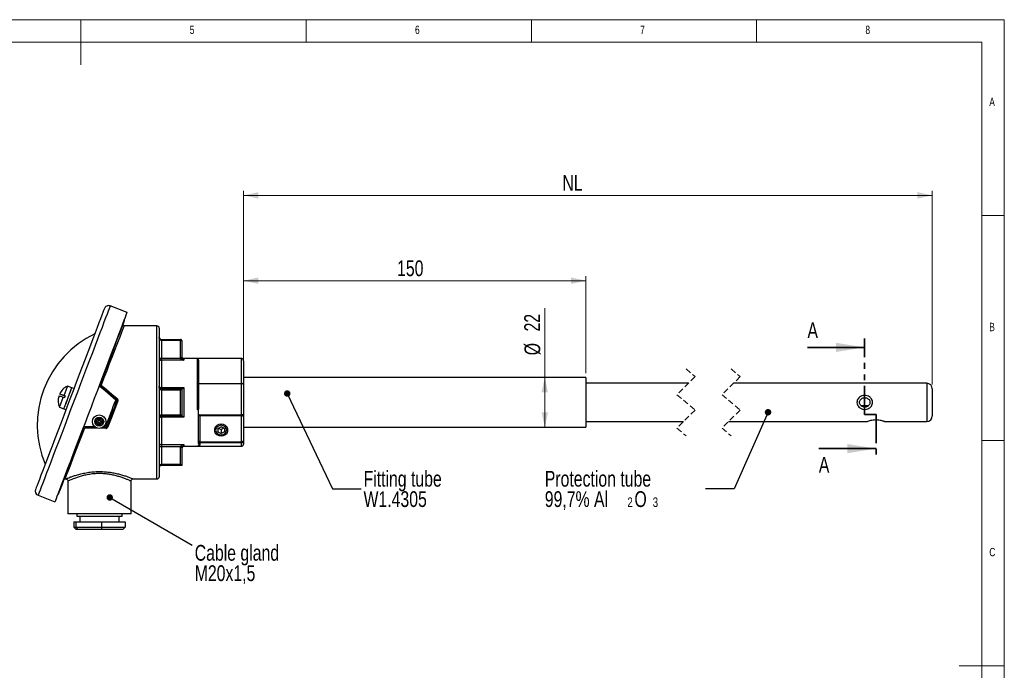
# Paper-space layout 'en' of a CAD drawing. Header units: millimetres. Extents: x 5 to 415, y 5 to 292.
# Tile 3 of 3: x 196 to 415, y 147 to 292. Entities that reach past the tile are written whole.
import ezdxf

# ---------------------------------------------------------------- set-up
doc = ezdxf.new("R2010")
doc.units = ezdxf.units.MM
doc.linetypes.add('HIDDEN', pattern=[1.905, 1.27, -0.635])
doc.linetypes.add('PHANTOM', pattern=[12.7, 6.35, -1.27, 1.27, -1.27, 1.27, -1.27])
doc.styles.add('SLDTEXTSTYLE0', font='TXT', dxfattribs={"width": 0.75})
doc.dimstyles.new('SLDDIMSTYLE1', dxfattribs={"dimtxt": 3.5, "dimasz": 3.302, "dimexe": 0, "dimexo": 0.0625, "dimgap": 0.875, "dimtad": 1, "dimdec": 0, "dimlfac": 2, "dimrnd": 1e-09, "dimzin": 12, "dimdsep": 46, "dimtxsty": 'SLDTEXTSTYLE0', "dimsah": 1, "dimcen": 0.09, "dimadec": 0, "dimazin": 3, "dimtfac": 1, "dimtdec": 0, "dimtofl": 0, "dimtmove": 0, "dimatfit": 3, "dimfxl": 1, "dimfrac": 2, "dimtolj": 1, "dimtzin": 12, "dimarcsym": 0})
doc.dimstyles.new('SLDDIMSTYLE2', dxfattribs={"dimtxt": 3.5, "dimasz": 3.302, "dimexe": 0, "dimexo": 0.0625, "dimgap": 0.875, "dimtad": 1, "dimlfac": 2, "dimrnd": 1e-09, "dimzin": 12, "dimdsep": 46, "dimtxsty": 'SLDTEXTSTYLE0', "dimsah": 1, "dimcen": 0.09, "dimadec": 0, "dimazin": 3, "dimtfac": 1, "dimtofl": 0, "dimtmove": 0, "dimatfit": 3, "dimfxl": 1, "dimfrac": 2, "dimtolj": 1, "dimtzin": 12, "dimarcsym": 0})
doc.dimstyles.new('SLDDIMSTYLE3', dxfattribs={"dimtxt": 0.18, "dimasz": 1.44, "dimexe": 0, "dimexo": 0.0625, "dimgap": 0, "dimtad": 0, "dimtih": 1, "dimtoh": 1, "dimdec": 0, "dimrnd": 1e-09, "dimzin": 0, "dimdsep": 46, "dimtxsty": 'Standard', "dimblk1": 'DOT', "dimblk2": 'DOT', "dimsah": 1, "dimcen": 0.09, "dimadec": 0, "dimazin": 0, "dimtfac": 1.44, "dimtdec": 0, "dimtofl": 0, "dimtmove": 0, "dimatfit": 3, "dimldrblk": 'DOT', "dimfxl": 1, "dimfrac": 2, "dimtolj": 1, "dimtzin": 0, "dimarcsym": 0})

# ---------------------------------------------------------------- blocks, each defined once
blk = doc.blocks.new('_D_3')
at = {"color": 7, "linetype": 'Continuous', "lineweight": 18}
for p, q in [((246.12, 213.5), (246.12, 235.03)), ((322.12, 234.03), (246.12, 234.03)), ((322.12, 213.5), (322.12, 235.03))]:
    blk.add_line(p, q, dxfattribs=at)
for points in [[(246.12, 234.03), (249.42, 233.31), (249.42, 234.75)], [(322.12, 234.03), (318.82, 234.75), (318.82, 233.31)]]:
    blk.add_solid(points, dxfattribs=at)
at = {"color": 7, "linetype": 'Continuous', "lineweight": 18, "insert": (280.19, 238.54), "char_height": 3.5, "attachment_point": 1, "style": 'SLDTEXTSTYLE0'}
blk.add_mtext('150', dxfattribs=at)
blk = doc.blocks.new('_D_4')
at = {"color": 7, "linetype": 'Continuous', "lineweight": 18}
for p, q in [((312.98, 212.5), (312.98, 227.92)), ((321.12, 212.5), (311.98, 212.5)), ((312.98, 201.5), (312.98, 212.5)), ((321.12, 201.5), (311.98, 201.5))]:
    blk.add_line(p, q, dxfattribs=at)
for points in [[(312.98, 212.5), (312.26, 209.2), (313.7, 209.2)], [(312.98, 201.5), (313.7, 204.8), (312.26, 204.8)]]:
    blk.add_solid(points, dxfattribs=at)
at = {"color": 7, "linetype": 'Continuous', "lineweight": 18, "char_height": 3.5, "attachment_point": 1, "rotation": 90, "style": 'SLDTEXTSTYLE0'}
for s, insert in [('22', (308.41, 222.75)), ('%%c', (308.47, 217.47))]:
    blk.add_mtext(s, dxfattribs=dict(at, insert=insert))
blk = doc.blocks.new('_D_5')
at = {"color": 7, "linetype": 'Continuous', "lineweight": 18}
for p, q in [((246.12, 211.95), (246.12, 253.98)), ((399.02, 211), (399.02, 253.98)), ((246.12, 252.98), (399.02, 252.98))]:
    blk.add_line(p, q, dxfattribs=at)
for points in [[(246.12, 252.98), (249.42, 252.26), (249.42, 253.7)], [(399.02, 252.98), (395.72, 253.7), (395.72, 252.26)]]:
    blk.add_solid(points, dxfattribs=at)
at = {"color": 7, "linetype": 'Continuous', "lineweight": 18, "insert": (316.89, 257.49), "char_height": 3.5, "attachment_point": 1, "style": 'SLDTEXTSTYLE0'}
blk.add_mtext('NL', dxfattribs=at)
blk = doc.blocks.new('SW_NOTE_19')
at = {"color": 0, "linetype": 'Continuous', "lineweight": 0, "char_height": 3.5, "attachment_point": 1, "style": 'SLDTEXTSTYLE0'}
for s, insert in [('Fitting tube', (0.51, 4)), ('W1.4305', (0.51, -0.52))]:
    blk.add_mtext(s, dxfattribs=dict(at, insert=insert))
blk = doc.blocks.new('_DOT')
at = {"color": 0, "linetype": 'ByBlock', "lineweight": -2}
blk.add_line((-0.5, 0), (-1, 0), dxfattribs=at)
at = {"color": 0, "linetype": 'ByBlock', "const_width": 0.5}
blk.add_lwpolyline([(-0.25, 0, 1), (0.25, 0, 1)], format="xyb", close=True, dxfattribs=at)
blk = doc.blocks.new('SW_NOTE_20')
at = {"color": 0, "linetype": 'Continuous', "lineweight": 0, "attachment_point": 1, "style": 'SLDTEXTSTYLE0'}
for s, insert, char_height in [('Protection tube', (-35.68, 4), 3.5), ('99,7% Al', (-35.68, -0.52), 3.5), ('2', (-17.33, -1.9), 2.12), ('O', (-15.77, -0.52), 3.5), ('3', (-11.71, -1.9), 2.12)]:
    blk.add_mtext(s, dxfattribs=dict(at, insert=insert, char_height=char_height))
blk = doc.blocks.new('SW_NOTE_21')
at = {"color": 0, "linetype": 'Continuous', "lineweight": 0, "char_height": 3.5, "attachment_point": 1, "style": 'SLDTEXTSTYLE0'}
for s, insert in [('Cable gland', (0.55, 0.03)), ('M20x1,5', (0.55, -4.49))]:
    blk.add_mtext(s, dxfattribs=dict(at, insert=insert))

psp = doc.layouts.new('en')

# ---------------------------------------------------------------- linework, layer by layer
at = {"color": 7, "linetype": 'Continuous', "lineweight": 18}
for p, q in [((415, 292), (5, 292)), ((210, 292), (210, 282)), ((260, 287), (260, 292)), ((310, 292), (310, 287)), ((360, 287), (360, 292)), ((415, 5), (415, 292)), ((410, 287), (10, 287)), ((410, 287), (410, 60.25)), ((415, 248.5), (410, 248.5)), ((410, 198.5), (415, 198.5)), ((415, 148.5), (405, 148.5))]:
    psp.add_line(p, q, dxfattribs=at)
at = {"color": 7, "linetype": 'Continuous', "lineweight": 25}
for p, q in [((220.232, 226.9994), (216.4931, 228.4208)), ((226.8718, 223.9984), (219.5606, 223.9984)), ((227.3718, 223.4984), (227.3718, 190.4984)), ((227.8718, 220.7484), (227.8718, 220.9984)), ((227.8718, 220.9984), (232.1218, 220.9984)), ((232.1218, 220.7484), (232.1218, 220.9984)), ((227.8718, 220.7484), (227.8718, 216.839)), ((232.1218, 220.7484), (227.8718, 220.7484)), ((232.1218, 220.7484), (232.3718, 220.7484)), ((232.1218, 216.9977), (232.1218, 220.7484)), ((232.3718, 220.7484), (232.3718, 216.9977)), ((227.3718, 216.839), (227.8718, 216.839)), ((227.8718, 216.3527), (227.8718, 216.839)), ((227.8718, 216.839), (232.1382, 216.839)), ((232.1218, 216.9977), (232.3718, 216.9977)), ((232.1382, 216.839), (232.1218, 216.9977)), ((232.3718, 216.9977), (232.3827, 216.8901)), ((236.1218, 216.7484), (232.8718, 216.7484)), ((235.8718, 216.7374), (236.1218, 216.7374)), ((235.8718, 205.3384), (235.8718, 216.7374)), ((245.6218, 216.7541), (236.1218, 216.7541)), ((236.1218, 216.7374), (236.1218, 216.7541)), ((227.8718, 216.3527), (227.8718, 210.2961)), ((232.8718, 216.3527), (227.8718, 216.3527)), ((236.1218, 215.9947), (236.1218, 205.6982)), ((246.1218, 216.2541), (246.1218, 210.9488)), ((322.1218, 212.4984), (246.1218, 212.4984)), ((322.1218, 212.4984), (322.1218, 211.7615)), ((207.984, 210.2591), (207.0493, 210.6145)), ((208.4514, 210.0815), (207.984, 210.2591)), ((227.8718, 210.2961), (232.8718, 210.2961)), ((227.8718, 209.9984), (227.8718, 210.2961)), ((227.8718, 209.9984), (227.8718, 209.7484)), ((227.8718, 209.9984), (232.3718, 209.9984)), ((232.3718, 209.9984), (232.3718, 203.9984)), ((232.8718, 210.2961), (232.8718, 203.7007)), ((236.1218, 211.1702), (245.6218, 211.1702)), ((245.6218, 204.2163), (245.6218, 211.1702)), ((246.1218, 210.9488), (246.1218, 204.1085)), ((322.1218, 211.7615), (322.1218, 201.4984)), ((344.8711, 211.2484), (322.1218, 211.2484)), ((397.7684, 211.2484), (354.8711, 211.2484)), ((399.0184, 209.9984), (399.0184, 203.9984)), ((206.3193, 207.9908), (206.0857, 208.0797)), ((206.4699, 208.3868), (206.2362, 208.4756)), ((206.2633, 208.547), (206.497, 208.4581)), ((216.8718, 208.542), (216.8718, 208.5734)), ((227.8718, 209.7484), (227.8718, 204.2484)), ((232.1218, 209.7484), (227.8718, 209.7484)), ((232.1218, 204.2484), (232.1218, 209.7484)), ((205.2726, 205.9408), (206.2073, 205.5855)), ((206.2073, 205.5855), (206.6747, 205.4078)), ((383.1419, 206.3234), (384.8954, 206.3234)), ((227.8718, 203.9984), (227.8718, 204.2484)), ((227.8718, 204.2484), (232.1218, 204.2484)), ((232.3718, 203.9984), (227.8718, 203.9984)), ((227.8718, 203.9984), (227.8718, 203.7007)), ((227.8718, 203.7007), (227.8718, 197.6441)), ((232.8718, 203.7007), (227.8718, 203.7007)), ((236.1218, 205.3384), (235.8718, 205.3384)), ((236.1218, 204.3591), (236.1218, 205.3384)), ((236.1218, 198.3832), (236.1218, 204.3591)), ((236.1615, 204.2163), (245.6218, 204.2163)), ((245.6218, 203.9768), (236.3718, 203.9768)), ((236.3718, 203.9768), (236.3718, 198.2582)), ((245.6218, 203.9768), (245.6218, 204.2163)), ((245.6218, 198.2582), (245.6218, 203.9768)), ((246.1218, 204.1085), (246.1218, 198.5082)), ((215.5076, 201.3862), (214.7598, 201.3969)), ((240.3718, 201.2224), (241.1218, 201.5974)), ((240.3718, 201.2224), (240.3718, 200.4724)), ((240.4968, 201.2849), (241.1218, 200.9724)), ((241.8718, 201.2224), (241.1218, 201.5974)), ((241.7468, 201.2849), (241.1218, 200.9724)), ((241.8718, 201.2224), (241.8718, 200.4724)), ((246.1218, 201.4984), (322.1218, 201.4984)), ((322.1218, 202.7484), (343.7961, 202.7484)), ((353.7961, 202.7484), (384.6496, 202.7484)), ((388.3737, 202.7484), (397.7684, 202.7484)), ((240.3718, 200.4724), (241.1218, 200.0974)), ((241.1218, 200.9724), (241.1218, 200.0974)), ((241.8718, 200.4724), (241.1218, 200.0974)), ((227.8718, 197.1577), (227.3718, 197.1577)), ((227.8718, 197.6441), (232.8718, 197.6441)), ((227.8718, 197.6441), (227.8718, 197.1577)), ((227.8718, 197.1577), (227.8718, 193.2484)), ((232.1382, 197.1577), (227.8718, 197.1577)), ((232.1218, 196.9991), (232.1382, 197.1577)), ((232.1218, 193.2484), (232.1218, 196.9991)), ((232.3718, 196.9991), (232.1218, 196.9991)), ((232.3827, 197.1066), (232.3718, 196.9991)), ((232.3718, 196.9991), (232.3718, 192.9984)), ((232.8718, 197.2484), (236.1218, 197.2484)), ((236.1218, 198.2592), (236.1218, 198.3832)), ((236.1218, 197.8675), (236.1218, 198.2592)), ((236.3718, 197.4719), (236.1218, 197.4719)), ((236.1218, 197.2484), (236.1218, 197.4719)), ((236.1218, 197.2522), (245.6218, 197.2522)), ((236.1218, 197.2503), (245.6218, 197.2503)), ((236.3718, 198.2582), (245.6218, 198.2582)), ((236.3718, 198.2582), (236.3718, 198.0101)), ((245.6218, 198.0101), (236.3718, 198.0101)), ((236.3718, 198.0101), (236.3718, 197.4719)), ((245.6218, 198.2582), (245.6218, 198.0101)), ((245.6218, 197.2522), (245.6218, 198.0101)), ((246.1218, 198.5082), (246.1218, 197.7503)), ((227.8718, 192.9984), (227.8718, 193.2484)), ((227.8718, 193.2484), (232.1218, 193.2484)), ((232.3718, 192.9984), (227.8718, 192.9984)), ((206.4451, 189.9984), (206.6404, 189.9984)), ((207.1218, 189.506), (207.1218, 182.2484)), ((221.1218, 182.2484), (221.1218, 189.509)), ((221.5988, 189.9984), (226.8718, 189.9984)), ((200.5024, 186.3578), (204.2414, 184.9364)), ((221.1218, 182.2484), (207.1218, 182.2484)), ((209.1218, 182.2484), (209.1218, 181.7484)), ((209.1218, 181.7484), (219.1218, 181.7484)), ((209.7468, 181.7484), (209.7468, 180.4984)), ((218.4968, 180.4984), (218.4968, 181.7484)), ((219.1218, 181.7484), (219.1218, 182.2484)), ((208.3993, 180.4984), (208.3993, 179.2484)), ((208.3993, 180.4984), (208.8753, 180.4984)), ((208.8753, 180.4984), (208.8753, 179.2484)), ((208.8753, 180.4984), (214.5978, 180.4984)), ((214.5978, 180.4984), (214.5978, 179.2484)), ((214.5978, 180.4984), (219.8443, 180.4984)), ((219.8443, 180.4984), (219.8443, 179.2484)), ((208.3993, 179.2484), (208.8753, 179.2484)), ((208.3993, 179.2484), (208.9195, 178.7484)), ((208.8753, 179.2484), (214.5978, 179.2484)), ((208.8753, 179.2484), (209.3522, 178.7484)), ((209.3522, 178.7484), (208.9195, 178.7484)), ((214.5545, 178.7484), (209.3522, 178.7484)), ((214.5978, 179.2484), (214.5545, 178.7484)), ((219.3241, 178.7484), (214.5545, 178.7484)), ((214.5978, 179.2484), (219.8443, 179.2484)), ((219.3241, 178.7484), (219.8443, 179.2484))]:
    psp.add_line(p, q, dxfattribs=at)
at = {"color": 8, "linetype": 'Continuous', "lineweight": 25}
for p, q in [((226.8718, 189.9984), (226.8718, 223.9984)), ((232.8718, 216.7484), (232.8718, 216.3527)), ((245.6218, 211.1702), (245.6218, 216.7541)), ((397.7684, 211.2484), (397.7684, 202.7484)), ((217.8718, 207.823), (217.8785, 207.6577)), ((217.8965, 207.2073), (217.9014, 207.0864)), ((213.767, 201.2456), (210.7998, 201.2871)), ((215.504, 201.2212), (214.2925, 201.2382)), ((215.0588, 201.6081), (215.4987, 201.6035)), ((232.8718, 197.6441), (232.8718, 197.2484)), ((245.6218, 197.2522), (245.6218, 197.2503))]:
    psp.add_line(p, q, dxfattribs=at)
at = {"color": 7, "linetype": 'PHANTOM', "lineweight": 35}
for p, q in [((383.9931, 204.3224), (383.9931, 221.2126)), ((386.5196, 204.3224), (383.9931, 204.3224)), ((386.5196, 204.3224), (386.5196, 194.7308))]:
    psp.add_line(p, q, dxfattribs=at)
at = {"color": 7, "linetype": 'Continuous', "lineweight": 35}
for p, q in [((371.2931, 219.2126), (383.9931, 219.2126)), ((373.8196, 196.7308), (386.5196, 196.7308))]:
    psp.add_line(p, q, dxfattribs=at)
at = {"color": 7, "linetype": 'HIDDEN', "lineweight": 18}
for p, q in [((344.3336, 214.4234), (346.3336, 212.7109)), ((354.3336, 214.4234), (356.3336, 212.7109)), ((346.3336, 212.7109), (342.3336, 208.7109)), ((356.3336, 212.7109), (352.3336, 208.7109)), ((342.3336, 208.7109), (346.3336, 205.2859)), ((352.3336, 208.7109), (356.3336, 205.2859)), ((346.3336, 205.2859), (342.3336, 201.2859)), ((356.3336, 205.2859), (352.3336, 201.2859)), ((342.3336, 201.2859), (344.3336, 199.5734)), ((352.3336, 201.2859), (354.3336, 199.5734))]:
    psp.add_line(p, q, dxfattribs=at)
at = {"color": 7, "linetype": 'Continuous', "lineweight": 25, "flags": 128}
for points in [[(215.203, 227.8414), (215.201, 227.8362), (215.1536, 227.7114), (215.0432, 227.4211), (214.8709, 226.9677), (214.638, 226.3551), (214.3465, 225.5883), (213.9987, 224.6736), (213.5977, 223.6186), (213.1466, 222.4321), (212.6493, 221.1239), (212.1098, 219.7048), (211.5326, 218.1866), (210.9226, 216.5819), (210.2847, 214.9039), (209.6243, 213.1667), (208.9468, 211.3845), (208.2578, 209.5721), (207.563, 207.7446)], [(220.232, 226.9994), (220.2144, 226.9531), (220.1363, 226.7477), (219.9964, 226.3797), (219.7958, 225.8519), (219.536, 225.1685), (219.2191, 224.3348), (218.8475, 223.3574), (218.4242, 222.2439), (217.9524, 221.003), (217.436, 219.6444), (216.8788, 218.1788), (216.2853, 216.6177), (215.6601, 214.9732), (215.0082, 213.2582), (214.3345, 211.4861), (213.6444, 209.6709), (212.9433, 207.8266), (212.2367, 205.9679)], [(219.6592, 225.2112), (219.6273, 225.1273), (219.5319, 224.8764), (219.3739, 224.4606), (219.1545, 223.8836), (218.8758, 223.1504), (218.5401, 222.2673), (218.1503, 221.2421), (217.7099, 220.0836), (217.2227, 218.802), (216.6929, 217.4084), (216.1251, 215.9149), (215.5244, 214.3346), (214.8958, 212.6811), (214.2449, 210.9689)], [(213.0709, 222.233), (211.1909, 221.218), (209.4156, 220.0292), (207.761, 218.6774), (206.2421, 217.1747), (204.8727, 215.5347), (203.6649, 213.7723), (202.6298, 211.9032), (201.7766, 209.9444), (201.113, 207.9135), (200.6451, 205.8288), (200.377, 203.7091), (200.3112, 201.5735), (200.4483, 199.4414), (200.7869, 197.3318), (201.3242, 195.2639), (202.0551, 193.2562)], [(227.8718, 220.7484), (227.785, 220.7598), (227.7008, 220.7936), (227.6218, 220.8489), (227.5504, 220.9239), (227.4888, 221.0163), (227.4388, 221.1234), (227.402, 221.2419), (227.3794, 221.3682), (227.3718, 221.4984)], [(232.1382, 216.839), (232.1848, 216.8488), (232.2297, 216.8582), (232.2712, 216.8668), (232.3079, 216.8745), (232.3384, 216.8809), (232.3615, 216.8857), (232.3765, 216.8888), (232.3827, 216.8901)], [(206.2073, 205.5855), (206.2104, 205.5936), (206.2633, 205.7327), (206.3778, 206.0341), (206.5457, 206.4755), (206.7543, 207.0243), (206.9882, 207.6397), (207.2301, 208.276), (207.4621, 208.8861), (207.6668, 209.4247), (207.8292, 209.8519), (207.9372, 210.136), (207.9828, 210.2559), (207.984, 210.2591)], [(206.2073, 205.5855), (206.2402, 205.6721), (206.3366, 205.9257), (206.4893, 206.3273), (206.687, 206.8472), (206.9149, 207.4469), (207.1563, 208.0818), (207.3932, 208.7049), (207.608, 209.2699), (207.7848, 209.735), (207.9105, 210.0657), (207.9758, 210.2374), (207.984, 210.2591)], [(206.2633, 208.547), (206.4928, 209.1507), (206.6988, 209.6924), (206.8665, 210.1335), (206.984, 210.4428), (207.0431, 210.5981), (207.0493, 210.6145)], [(217.7507, 207.5273), (216.5537, 208.541), (215.3626, 209.5498), (214.178, 210.553)], [(214.3177, 210.6887), (215.5044, 209.6913), (216.6978, 208.6883), (217.897, 207.6804)], [(214.4786, 210.8238), (215.6612, 209.8443), (216.8556, 208.8549), (218.0579, 207.8591)], [(227.8718, 209.7484), (227.785, 209.7598), (227.7008, 209.7936), (227.6218, 209.8489), (227.5504, 209.9239), (227.4888, 210.0163), (227.4388, 210.1234), (227.402, 210.2419), (227.3794, 210.3682), (227.3718, 210.4984)], [(227.3718, 210.4984), (227.3814, 210.4589), (227.4099, 210.421), (227.4561, 210.386), (227.5183, 210.3554), (227.594, 210.3302), (227.6805, 210.3115), (227.7743, 210.3), (227.8718, 210.2961)], [(232.3718, 209.9984), (232.367, 209.9936), (232.3528, 209.9794), (232.3297, 209.9563), (232.2986, 209.9252), (232.2607, 209.8873), (232.2175, 209.8441), (232.1706, 209.7972), (232.1218, 209.7484)], [(207.563, 207.7446), (206.8683, 205.9171), (206.1793, 204.1048), (205.5018, 202.3226), (204.8413, 200.5853), (204.2035, 198.9074), (203.5934, 197.3027), (203.0163, 195.7845), (202.4768, 194.3654), (201.9795, 193.0572), (201.5284, 191.8707), (201.1273, 190.8157), (200.7796, 189.901), (200.4881, 189.1341), (200.2552, 188.5215), (200.0828, 188.0682), (199.9725, 187.7779), (199.925, 187.653), (199.923, 187.6478)], [(205.2726, 205.9408), (205.2824, 205.9667), (205.3485, 206.1405), (205.4723, 206.4662), (205.6451, 206.9206), (205.8545, 207.4715), (206.0857, 208.0797)], [(206.497, 208.4581), (206.4749, 208.3999), (206.4527, 208.3416), (206.4305, 208.2832), (206.4082, 208.2247), (206.386, 208.1662), (206.3638, 208.1076), (206.3415, 208.0492), (206.3193, 207.9908)], [(212.2367, 205.9679), (211.5301, 204.1091), (210.829, 202.2649), (210.1389, 200.4497), (209.4652, 198.6776), (208.8133, 196.9626), (208.1881, 195.3181), (207.5946, 193.7569), (207.0374, 192.2913), (206.521, 190.9328), (206.0492, 189.6919), (205.6259, 188.5784), (205.2543, 187.6009), (204.9374, 186.7673), (204.6776, 186.0839), (204.477, 185.5561), (204.3371, 185.1881), (204.259, 184.9827), (204.2414, 184.9364)], [(215.4987, 201.6035), (215.7792, 202.3414), (216.0609, 203.0822), (216.3432, 203.8248), (216.6257, 204.5681), (216.9082, 205.3111), (217.1901, 206.0527), (217.4711, 206.7918), (217.7507, 207.5273)], [(217.9698, 207.4002), (217.6936, 206.6735), (217.416, 205.9432), (217.1374, 205.2106), (216.8584, 204.4765), (216.5792, 203.742), (216.3002, 203.0083), (216.022, 202.2764), (215.7448, 201.5474)], [(218.2035, 207.3068), (217.4502, 205.3539), (216.7052, 203.4227), (215.9785, 201.5388)], [(227.8718, 203.7007), (227.7743, 203.6968), (227.6805, 203.6853), (227.594, 203.6666), (227.5183, 203.6414), (227.4561, 203.6108), (227.4099, 203.5758), (227.3814, 203.5379), (227.3718, 203.4984)], [(232.3718, 203.9984), (232.367, 204.0032), (232.3528, 204.0174), (232.3297, 204.0405), (232.2986, 204.0716), (232.2607, 204.1095), (232.2175, 204.1527), (232.1706, 204.1996), (232.1218, 204.2484)], [(210.5661, 201.292), (209.8982, 199.5352), (209.2524, 197.8363), (208.6344, 196.2107), (208.0498, 194.673), (207.504, 193.2372), (207.0018, 191.9162), (206.5478, 190.722), (206.1461, 189.6654), (205.8004, 188.7559), (205.5137, 188.0019), (205.2887, 187.41), (205.1274, 186.9857), (205.0313, 186.7328), (205.0011, 186.6535)], [(210.7998, 201.2871), (210.7573, 201.3001), (210.7163, 201.3098), (210.6779, 201.3161), (210.6436, 201.3187), (210.6144, 201.3174), (210.5913, 201.3124), (210.575, 201.3039), (210.5661, 201.292)], [(213.3038, 201.4176), (212.3637, 201.4309), (210.8033, 201.4531)], [(215.7448, 201.5474), (215.7536, 201.5587), (215.7697, 201.5667), (215.7928, 201.5711), (215.822, 201.5718), (215.8563, 201.5688), (215.8948, 201.5621), (215.9359, 201.552), (215.9785, 201.5388)], [(241.6391, 202.0782), (241.1218, 202.1572), (240.6045, 202.0782), (240.1496, 201.8508), (239.812, 201.5023), (239.6323, 201.0748), (239.6323, 200.6199), (239.812, 200.1924), (240.1496, 199.844), (240.6045, 199.6165), (241.1218, 199.5375), (241.6391, 199.6165), (242.094, 199.844), (242.4317, 200.1924), (242.6113, 200.6199), (242.6113, 201.0748), (242.4317, 201.5023), (242.094, 201.8508), (241.6391, 202.0782)], [(241.5897, 201.8257), (241.1218, 201.9063), (240.6539, 201.8257), (240.2572, 201.5962), (239.9921, 201.2526), (239.8991, 200.8474), (239.9921, 200.4421), (240.2572, 200.0986), (240.6539, 199.869), (241.1218, 199.7884), (241.5897, 199.869), (241.9864, 200.0986), (242.2515, 200.4421), (242.3446, 200.8474), (242.2515, 201.2526), (241.9864, 201.5962), (241.5897, 201.8257)], [(232.3827, 197.1066), (232.3765, 197.1079), (232.3615, 197.1111), (232.3384, 197.1159), (232.3079, 197.1223), (232.2712, 197.1299), (232.2297, 197.1386), (232.1848, 197.148), (232.1382, 197.1577)], [(236.3718, 198.2582), (236.323, 198.2606), (236.2761, 198.2677), (236.2329, 198.2793), (236.195, 198.2948), (236.1639, 198.3138), (236.1408, 198.3354), (236.1266, 198.3588), (236.1218, 198.3832)], [(245.6218, 198.2582), (245.7194, 198.263), (245.8132, 198.2772), (245.8996, 198.3003), (245.9754, 198.3314), (246.0376, 198.3693), (246.0838, 198.4125), (246.1122, 198.4594), (246.1218, 198.5082)], [(232.3718, 192.9984), (232.367, 193.0032), (232.3528, 193.0174), (232.3297, 193.0405), (232.2986, 193.0716), (232.2607, 193.1095), (232.2175, 193.1527), (232.1706, 193.1996), (232.1218, 193.2484)]]:
    psp.add_lwpolyline(points, dxfattribs=at)
at = {"color": 8, "linetype": 'Continuous', "lineweight": 25, "flags": 128}
for points in [[(216.4931, 228.4208), (216.4755, 228.3745), (216.3974, 228.1691), (216.2575, 227.8011), (216.0569, 227.2733), (215.7971, 226.5899), (215.4801, 225.7562), (215.1086, 224.7788), (214.6852, 223.6653), (214.2135, 222.4244), (213.697, 221.0658), (213.1399, 219.6002), (212.5464, 218.0391), (211.9212, 216.3945), (211.2692, 214.6796), (210.5956, 212.9075), (209.9055, 211.0923), (209.2044, 209.248), (208.4978, 207.3893)], [(219.5606, 223.9984), (219.5525, 223.9773), (219.4877, 223.8092), (219.3586, 223.4747), (219.1667, 222.977), (218.9137, 222.3212), (218.6021, 221.5136), (218.2352, 220.5623), (217.8164, 219.4768), (217.35, 218.2677), (216.8406, 216.947), (216.2931, 215.5278), (215.7131, 214.0242), (215.1062, 212.451), (214.4786, 210.8238)], [(214.17, 211.0533), (214.1928, 211.0381), (214.2184, 211.0178), (214.236, 210.9991), (214.2449, 210.9825), (214.2449, 210.9689)], [(208.4978, 207.3893), (207.7911, 205.5305), (207.09, 203.6863), (206.4, 201.871), (205.7263, 200.099), (205.0743, 198.384), (204.4491, 196.7395), (203.8556, 195.1783), (203.2985, 193.7127), (202.782, 192.3542), (202.3103, 191.1133), (201.887, 189.9997), (201.5154, 189.0223), (201.1985, 188.1887), (200.9387, 187.5053), (200.738, 186.9775), (200.5981, 186.6095), (200.52, 186.4041), (200.5024, 186.3578)], [(210.7998, 201.2871), (210.2045, 199.744), (209.6362, 198.2708), (209.1004, 196.8818), (208.6022, 195.5904), (208.1465, 194.409), (207.7377, 193.3491), (207.3796, 192.4208), (207.0758, 191.6332), (206.8291, 190.9937), (206.642, 190.5087), (206.5162, 190.1827), (206.4531, 190.0189), (206.4451, 189.9984)], [(210.5661, 201.292), (210.5574, 201.2827), (210.5401, 201.2772), (210.5148, 201.2757), (210.4825, 201.2782), (210.4555, 201.2825)], [(210.7875, 201.6522), (212.3502, 201.636), (213.0193, 201.6291)]]:
    psp.add_lwpolyline(points, dxfattribs=at)
at = {"color": 7, "linetype": 'Continuous', "lineweight": 25}
for radius in [1.5, 1, 0.75, 0.5, 0.3]:
    psp.add_circle((214.0504, 202.7185), radius, dxfattribs=at)
for centre, radius, start, end in [((216.1377, 227.4861), 1, 69.184996, 159.185355), ((219.4255, 225.3001), 0.2501, 339.194769, 32.30962), ((219.5607, 224.2484), 0.25, 159.186613, 267.661254), ((226.8718, 223.4984), 0.5, 0.000303, 89.999697), ((227.8718, 221.4984), 0.5, 179.999721, 270.000492), ((232.1218, 220.7484), 0.25, 359.999939, 90.000915), ((227.8651, 216.846), 0.4933, 180.804938, 270.783787), ((232.8718, 217.2484), 0.5, 178.746178, 270.008972), ((245.6218, 216.2541), 0.5, 359.998952, 90.000301), ((208.2131, 207.7143), 3.125, 111.864656, 159.185599), ((214.6349, 210.2224), 0.5639, 124.228834, 144.111832), ((214.5443, 211.1905), 0.3725, 216.494779, 259.832356), ((214.1765, 211.0201), 0.3603, 293.079467, 326.982686), ((227.8718, 210.4984), 0.5, 179.999593, 270.000514), ((397.7684, 209.9984), 1.25, 0.00041, 89.999526), ((208.0692, 207.3355), 3.1251, 159.186142, 206.504829), ((218.4863, 206.9708), 0.9224, 129.711208, 142.89647), ((216.6211, 208.9905), 1.8287, 314.242101, 321.781066), ((217.7361, 207.489), 0.25, 339.189606, 49.951197), ((217.6609, 207.12), 0.4171, 42.208938, 77.571143), ((219.4647, 210.8023), 3.7161, 246.27927, 250.159965), ((228.0281, 203.6026), 0.6645, 103.600116, 189.019646), ((227.8718, 203.4984), 0.5, 89.999533, 180.000354), ((236.3969, 204.3587), 0.2751, 179.903239, 211.162257), ((237.0713, 204.803), 1.0826, 212.815124, 229.747579), ((245.741, 203.5555), 0.6715, 55.449846, 100.225227), ((245.7381, 204.5498), 0.5848, 258.526469, 311.005317), ((397.7684, 203.9984), 1.25, 270.000456, 359.999606), ((211.4017, 201.6008), 0.6163, 175.214194, 193.859914), ((217.8094, 201.2204), 7.01, 178.097485, 179.45451), ((216.5761, 201.5386), 1.0793, 176.554842, 188.118459), ((215.7241, 202.0239), 0.477, 241.803909, 272.493844), ((222.283, 201.1581), 6.7793, 178.071302, 179.466314), ((215.5111, 201.6362), 0.25, 269.186834, 339.182879), ((227.8651, 197.1508), 0.4933, 89.216213, 179.195062), ((232.8718, 196.7484), 0.5, 90.008441, 181.254391), ((236.3713, 198.2596), 0.2495, 180.109552, 270.109856), ((245.6228, 198.5092), 0.499, 269.8909, 359.8914), ((245.6218, 197.7503), 0.5, 269.999699, 0.001048), ((245.6228, 197.7512), 0.499, 269.890839, 359.89146), ((228.0281, 192.6026), 0.6645, 103.600108, 189.019626), ((227.8718, 192.4984), 0.5, 89.999402, 180.000384), ((226.8718, 190.4984), 0.5, 270.000303, 359.999697), ((206.4451, 189.7484), 0.25, 86.35172, 159.187864), ((200.8578, 187.2925), 1, 159.18612, 249.184368), ((204.7674, 186.7423), 0.25, 286.056321, 339.185756)]:
    psp.add_arc(centre, radius, start, end, dxfattribs=at)
for points, knots in [([(232.8718, 216.3527), (232.8707, 216.3529), (232.7678, 216.3685), (232.577, 216.4217), (232.3556, 216.5462), (232.2425, 216.6574), (232.177, 216.7464), (232.1559, 216.7969), (232.1382, 216.839)], [0, 0, 0, 0, 0.00358355, 0.33972173, 0.63984686, 0.8225527, 0.85203583, 1, 1, 1, 1]), ([(232.3827, 216.8901), (232.3941, 216.8482), (232.4077, 216.7975), (232.4509, 216.705), (232.5219, 216.5916), (232.6658, 216.4511), (232.7996, 216.3778), (232.8711, 216.353), (232.8718, 216.3527)], [0, 0, 0, 0, 0.17181985, 0.20756141, 0.40504748, 0.69925718, 0.99699249, 1, 1, 1, 1]), ([(235.8718, 216.7374), (235.8724, 216.7374), (235.8737, 216.7374), (235.8761, 216.7373), (235.8801, 216.737), (235.8888, 216.7359), (235.9096, 216.7306), (235.9771, 216.6888), (236.1011, 216.439), (236.1128, 216.1875), (236.1218, 215.9947)], [0, 0, 0, 0, 0.00219857, 0.00475129, 0.00847728, 0.01710115, 0.03647561, 0.08619763, 0.30001256, 1, 1, 1, 1]), ([(214.2449, 210.9689), (214.2392, 210.95), (214.2254, 210.9045), (214.2298, 210.8282), (214.2591, 210.7485), (214.2981, 210.7087), (214.3177, 210.6887)], [0, 0, 0, 0, 0.1917239, 0.46192499, 0.72948511, 1, 1, 1, 1]), ([(232.4095, 209.9984), (232.4385, 210.0058), (232.5233, 210.0275), (232.6761, 210.1356), (232.7979, 210.2303), (232.8711, 210.2954), (232.8718, 210.2961)], [0, 0, 0, 0, 0.160861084, 0.470500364, 0.994538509, 1, 1, 1, 1]), ([(246.1218, 210.9488), (246.1218, 210.9513), (246.1214, 210.9681), (246.1062, 211.0154), (246.04, 211.0775), (245.9273, 211.1287), (245.783, 211.1636), (245.6772, 211.168), (245.6218, 211.1702)], [0, 0, 0, 0, 0.01278006, 0.08587477, 0.24599266, 0.45877196, 0.71677818, 1, 1, 1, 1]), ([(206.0857, 208.0797), (205.8755, 208.1636), (205.549, 208.2941), (205.3306, 208.3197), (205.132, 208.4179), (205.1316, 208.4015), (205.1316, 208.4015), (205.1316, 208.4015)], [0, 0, 0, 0, 0.61253508, 0.95155035, 0.99990562, 0.99992018, 1, 1, 1, 1]), ([(206.2362, 208.4756), (206.0339, 208.5487), (205.7195, 208.6623), (205.4763, 208.8106), (205.3092, 208.8526), (205.3092, 208.8705), (205.3929, 208.885), (205.5624, 208.7564), (205.9091, 208.6843), (206.1618, 208.5863), (206.2633, 208.547)], [0, 0, 0, 0, 0.3061507, 0.47559055, 0.49975854, 0.49976593, 0.50227297, 0.59382273, 0.8369473, 1, 1, 1, 1]), ([(218.2035, 207.3068), (218.2144, 207.3418), (218.2418, 207.4297), (218.235, 207.5799), (218.1763, 207.7398), (218.0974, 207.8193), (218.0579, 207.8591)], [0, 0, 0, 0, 0.1801707, 0.45276117, 0.72580471, 1, 1, 1, 1]), ([(385.4999, 207.8061), (385.5168, 207.7799), (385.6192, 207.6211), (385.7473, 207.2893), (385.7646, 206.8146), (385.6273, 206.3648), (385.3529, 205.9677), (384.9368, 205.643), (384.3955, 205.4434), (383.7919, 205.4191), (383.2051, 205.5842), (382.707, 205.9277), (382.3754, 206.4086), (382.258, 206.9331), (382.3242, 207.4163), (382.5319, 207.8411), (382.8779, 208.2061), (383.3627, 208.4747), (383.9464, 208.5899), (384.5478, 208.5154), (385.1096, 208.2647), (385.3696, 207.9591), (385.4999, 207.8061)], [0, 0, 0, 0, 0.00908345, 0.05503159, 0.10138662, 0.14483019, 0.18970497, 0.23986142, 0.29614141, 0.35493806, 0.41283674, 0.47070055, 0.52764893, 0.57876826, 0.6235522, 0.66711549, 0.7143381, 0.76778463, 0.82599027, 0.88443602, 0.94212977, 1, 1, 1, 1]), ([(384.9613, 207.6059), (384.8899, 207.6831), (384.7352, 207.8505), (384.4038, 208.011), (384.0145, 208.0735), (383.6127, 208.0076), (383.2541, 207.8175), (382.9884, 207.5224), (382.8576, 207.1725), (382.8605, 206.83), (382.9689, 206.524), (383.1713, 206.2586), (383.4676, 206.0509), (383.8401, 205.9363), (384.2444, 205.9434), (384.6285, 206.0784), (384.9427, 206.3298), (385.1381, 206.6634), (385.1914, 207.0145), (385.1322, 207.3414), (385.0182, 207.5178), (384.9613, 207.6059)], [0, 0, 0, 0, 0.04539014, 0.09833463, 0.15622691, 0.21433138, 0.27199906, 0.32929097, 0.38288581, 0.4304237, 0.47507529, 0.52160727, 0.57314566, 0.62974247, 0.68805899, 0.74581745, 0.80347114, 0.85929628, 0.90949462, 0.95483827, 1, 1, 1, 1]), ([(236.1218, 205.6982), (236.1154, 205.6321), (236.1059, 205.5335), (236.041, 205.4245), (235.9822, 205.3702), (235.924, 205.3426), (235.8879, 205.3397), (235.8718, 205.3384)], [0, 0, 0, 0, 0.40752933, 0.60792114, 0.77506137, 0.90025345, 1, 1, 1, 1]), ([(232.4095, 203.9984), (232.4385, 203.991), (232.5233, 203.9693), (232.6761, 203.8612), (232.7979, 203.7664), (232.8711, 203.7013), (232.8718, 203.7007)], [0, 0, 0, 0, 0.16086119, 0.4705004, 0.99453851, 1, 1, 1, 1]), ([(210.8033, 201.4531), (210.7879, 201.4525), (210.7438, 201.4507), (210.6741, 201.4245), (210.6049, 201.3697), (210.579, 201.3178), (210.5661, 201.292)], [0, 0, 0, 0, 0.1519911, 0.43411533, 0.71820478, 1, 1, 1, 1]), ([(215.504, 201.2212), (215.535, 201.2225), (215.6226, 201.226), (215.7618, 201.2772), (215.9005, 201.385), (215.9527, 201.488), (215.9785, 201.5388)], [0, 0, 0, 0, 0.15303559, 0.43363132, 0.72020417, 1, 1, 1, 1]), ([(388.3737, 202.7558), (388.3708, 202.7568), (388.3135, 202.7768), (388.1554, 202.8295), (387.8462, 202.9211), (387.3879, 203.0258), (386.8087, 203.0985), (386.179, 203.0953), (385.5855, 203.0151), (385.1078, 202.8994), (384.8078, 202.8059), (384.6757, 202.7601), (384.6496, 202.751)], [0, 0, 0, 0, 0.00244444, 0.04785629, 0.13147848, 0.25682933, 0.41830062, 0.59092229, 0.75212238, 0.88967061, 0.97821543, 1, 1, 1, 1]), ([(232.1382, 197.1577), (232.1559, 197.1999), (232.177, 197.2504), (232.2425, 197.3393), (232.3556, 197.4506), (232.577, 197.5751), (232.7678, 197.6283), (232.8707, 197.6439), (232.8718, 197.6441)], [0, 0, 0, 0, 0.14796417, 0.1774473, 0.36015314, 0.66027827, 0.99641645, 1, 1, 1, 1]), ([(232.8718, 197.6441), (232.8711, 197.6438), (232.7996, 197.6189), (232.6658, 197.5457), (232.5219, 197.4051), (232.4509, 197.2917), (232.4077, 197.1993), (232.3941, 197.1486), (232.3827, 197.1066)], [0, 0, 0, 0, 0.00300751, 0.30074282, 0.59495252, 0.79243859, 0.82818015, 1, 1, 1, 1]), ([(236.3718, 197.4719), (236.3688, 197.472), (236.3626, 197.4721), (236.3514, 197.4734), (236.3312, 197.4775), (236.2847, 197.4969), (236.1654, 197.6056), (236.1408, 197.7533), (236.1218, 197.8675)], [0, 0, 0, 0, 0.01793295, 0.03758008, 0.0670788, 0.14161397, 0.3366341, 1, 1, 1, 1]), ([(206.6404, 190.0061), (206.6354, 190.004), (206.5822, 189.982), (206.9093, 190.1175), (207.078, 190.1837), (207.6252, 190.3963), (208.2432, 190.6154), (209.0699, 190.8814), (210.0445, 191.1465), (211.1706, 191.3875), (212.197, 191.5352), (213.2279, 191.6229), (214.2307, 191.6523), (215.3777, 191.6037), (216.499, 191.4779), (217.5577, 191.2905), (218.5478, 191.0565), (219.4474, 190.7972), (220.2327, 190.5359), (220.8597, 190.3046), (221.2961, 190.1324), (221.518, 190.0415), (221.5968, 190.0088), (221.5988, 190.008)], [0, 0, 0, 0, 0.00094766, 0.01016737, 0.03224971, 0.06533172, 0.10956268, 0.16570403, 0.23175147, 0.30652, 0.38908076, 0.43310405, 0.50749641, 0.58384266, 0.65599261, 0.72657979, 0.79261334, 0.85358982, 0.90843547, 0.95339697, 0.98342002, 0.99958928, 1, 1, 1, 1]), ([(206.8092, 189.961), (206.8589, 189.9356), (206.9622, 189.8828), (207.0692, 189.7398), (207.1221, 189.6054), (207.1173, 189.5258), (207.1162, 189.5064)], [0, 0, 0, 0, 0.2840109, 0.59049044, 0.90010406, 1, 1, 1, 1]), ([(221.129, 189.5086), (221.128, 189.5366), (221.1249, 189.6252), (221.1864, 189.7639), (221.2945, 189.8846), (221.3828, 189.9462), (221.4284, 189.9596), (221.4304, 189.9601)], [0, 0, 0, 0, 0.14504076, 0.45862735, 0.75278448, 0.98947057, 1, 1, 1, 1])]:
    psp.add_open_spline(points, degree=3, knots=knots, dxfattribs=at)
at = {"color": 8, "linetype": 'Continuous', "lineweight": 25}
for points, knots in [([(214.0494, 210.736), (214.0557, 210.7172), (214.0799, 210.6451), (214.1364, 210.5921), (214.178, 210.553)], [0, 0, 0, 0, 0.26222856, 1, 1, 1, 1]), ([(210.7875, 201.6522), (210.7564, 201.6513), (210.6828, 201.6493), (210.6155, 201.6189), (210.5767, 201.6013)], [0, 0, 0, 0, 0.42344955, 1, 1, 1, 1]), ([(221.0987, 189.509), (221.0974, 189.5096), (221.0281, 189.5414), (220.8216, 189.6346), (220.4216, 189.8089), (219.8332, 190.0487), (219.1083, 190.3153), (218.2617, 190.5851), (217.3471, 190.8242), (216.3511, 191.0198), (215.3148, 191.1491), (214.2342, 191.2009), (213.2978, 191.1717), (212.3359, 191.0814), (211.3771, 190.9303), (210.3327, 190.6848), (209.4123, 190.4092), (208.6451, 190.1373), (208.0618, 189.9093), (207.5524, 189.6913), (207.3911, 189.6214), (207.083, 189.4806), (207.1338, 189.5039), (207.138, 189.5058)], [0, 0, 0, 0, 0.00029403, 0.01578075, 0.04689216, 0.09057932, 0.1472646, 0.2066934, 0.27439142, 0.34279525, 0.41660475, 0.4903028, 0.56647021, 0.61026605, 0.69018341, 0.76718757, 0.83186495, 0.889696, 0.93326397, 0.96753984, 0.98936232, 0.99912829, 1, 1, 1, 1])]:
    psp.add_open_spline(points, degree=3, knots=knots, dxfattribs=at)
at = {"color": 7, "linetype": 'Continuous', "lineweight": 35}
for points in [[(383.9931, 219.2126), (377.6431, 220.2286), (377.6431, 218.1966)], [(386.5196, 196.7308), (380.1696, 197.7468), (380.1696, 195.7148)]]:
    psp.add_solid(points, dxfattribs=at)

# ---------------------------------------------------------------- block references
at = {"color": 7, "linetype": 'Continuous', "lineweight": 0}
for name, p in [('SW_NOTE_19', (272.2312, 187.7847)), ('SW_NOTE_20', (348.6574, 187.7847)), ('SW_NOTE_21', (234.7094, 175.3054))]:
    psp.add_blockref(name, p, dxfattribs=at)

# ---------------------------------------------------------------- texts
at = {"color": 7, "linetype": 'Continuous', "lineweight": 0, "char_height": 1.8521, "attachment_point": 1, "style": 'SLDTEXTSTYLE0'}
for s, insert in [('5', (234.1667, 290.668)), ('6', (284.1667, 290.668)), ('7', (334.1667, 290.668)), ('8', (384.1667, 290.668)), ('A', (411.6667, 274.668)), ('B', (411.6667, 224.668)), ('C', (411.6667, 174.668))]:
    psp.add_mtext(s, dxfattribs=dict(at, insert=insert))
at = {"color": 7, "linetype": 'Continuous', "char_height": 3.5, "attachment_point": 1, "style": 'SLDTEXTSTYLE0'}
for insert in [(371.2931, 224.7725), (373.8196, 194.8794)]:
    psp.add_mtext('A', dxfattribs=dict(at, insert=insert))

# ---------------------------------------------------------------- dimensions: what is measured, and where the dimension line sits
at = {"color": 7, "linetype": 'Continuous', "lineweight": 18}
dim = psp.add_linear_dim(base=(399.0184, 252.9759), p1=(246.1218, 210.9488), p2=(399.0184, 209.9984), text='NL', dimstyle='SLDDIMSTYLE2', dxfattribs=at)
dim.commit()
dim.dimension.update_dxf_attribs({"geometry": '_D_5', "text_midpoint": (319.6958, 252.9759), "dimtype": 160})
dim = psp.add_linear_dim(base=(246.1218, 234.0309), p1=(322.1218, 212.4984), p2=(246.1218, 212.4984), dimstyle='SLDDIMSTYLE1', dxfattribs=at)
dim.commit()
dim.dimension.update_dxf_attribs({"geometry": '_D_3', "text_midpoint": (284.0692, 234.0309), "dimtype": 160})
dim = psp.add_linear_dim(base=(312.98, 212.4984), p1=(322.1218, 201.4984), p2=(322.1218, 212.4984), angle=90, text='%%c<>', dimstyle='SLDDIMSTYLE1', dxfattribs=at)
dim.commit()
dim.dimension.update_dxf_attribs({"geometry": '_D_4', "text_midpoint": (312.98, 222.699), "dimtype": 160})

# ---------------------------------------------------------------- leaders
at = {"color": 7, "linetype": 'Continuous', "lineweight": 0}
for points in [[(255.8044, 208.9704), (265.8812, 187.7847), (272.2312, 187.7847)], [(362.5461, 204.8031), (355.0074, 187.7847), (348.6574, 187.7847)], [(216.3953, 185.8741), (234.7094, 175.3054)]]:
    psp.add_leader(points, dimstyle='SLDDIMSTYLE3', dxfattribs=at)

doc.saveas('drawing.dxf')
